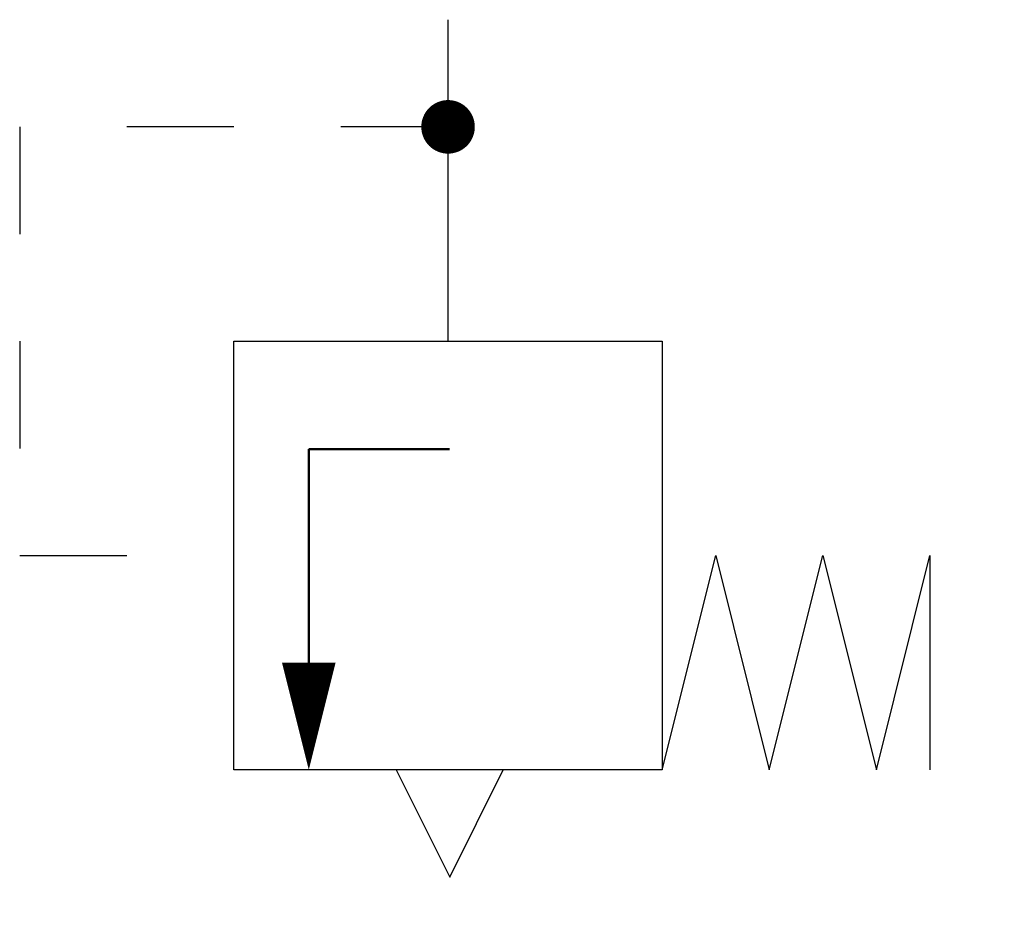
# Model space of a CAD drawing. Header units: millimetres. Extents: x 964.9 to 983.3, y -166.9 to -150.
import ezdxf

# ---------------------------------------------------------------- set-up
doc = ezdxf.new("R2010")
doc.units = ezdxf.units.MM
doc.linetypes.add('DASHEDTHIN0', pattern=[4, 2, -2])
doc.layers.add('AM_0', color=7, linetype='Continuous', lineweight=50)

msp = doc.modelspace()

# ---------------------------------------------------------------- linework, layer by layer
at = {"linetype": 'DASHEDTHIN0'}
for p, q in [((964.868, -152.021), (964.868, -160.021)), ((972.868, -152.021), (964.868, -152.021)), ((964.868, -160.021), (968.868, -160.021))]:
    msp.add_line(p, q, dxfattribs=at)
for p, q in [((971.298, -164.021), (971.298, -164.021)), ((971.899, -164.021), (972.899, -166.021)), ((972.899, -166.021), (973.899, -164.021))]:
    msp.add_line(p, q)
for points in [[(972.868, -156.021), (972.868, -150.021)], [(972.868, -156.021), (976.868, -156.021), (976.868, -164.021), (968.868, -164.021), (968.868, -156.021), (972.868, -156.021)], [(976.868, -160.021), (976.868, -164.021), (977.868, -160.021), (978.868, -164.021), (979.868, -160.021), (980.868, -164.021), (981.868, -160.021), (981.868, -164.021)]]:
    msp.add_lwpolyline(points)
at = {"const_width": 0.5}
msp.add_lwpolyline([(972.618, -152.021, 1), (973.118, -152.021, 1)], format="xyb", close=True, dxfattribs=at)
for points in [[(982.757, -156.011, 0, 1, 0), (981.757, -157.743, 0, 0, 0), (976.757, -166.403, 0, 0, 0)], [(970.267, -164.021, 0, 1, 0), (970.267, -162.021, 1, 1, 0)]]:
    msp.add_lwpolyline(points, format="xyseb")
at = {"layer": 'AM_0'}
for p, q in [((970.267, -158.039), (972.893, -158.039)), ((970.267, -159.657), (970.267, -158.039)), ((970.267, -162.021), (970.267, -159.657))]:
    msp.add_line(p, q, dxfattribs=at)

doc.saveas('drawing.dxf')
